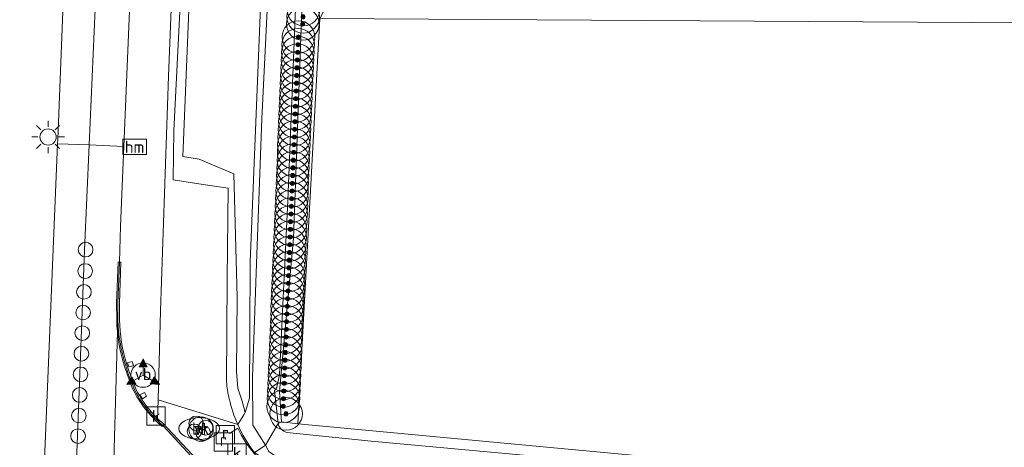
# Model space of a CAD drawing. Extents: x 168026 to 168874, y 448609 to 449769.
# Tile 13 of 39: x 168231 to 168352, y 448997 to 449050. Entities that reach past the tile are written whole.
import ezdxf
from ezdxf.enums import TextEntityAlignment as Align

# ---------------------------------------------------------------- set-up
doc = ezdxf.new("R2010")
doc.units = 0
doc.layers.get('0').update_dxf_attribs({"color": 252, "lineweight": 5})
for name, color, linetype, lineweight in [('B-WE-BV-GELEIDECONSTRUCTIE-GV', 252, 'Continuous', 5), ('B-WE-GK-BESCHOEIING-G', 252, 'GK-BESCHOEIING', 5), ('B-WE-GR-GROENVOORZIENING-GV', 252, 'Continuous', 5), ('B-WE-IE-MEUBILAIR_WEGMEUBILAIR-S', 252, 'Continuous', 5), ('B-WE-IE-TERREINAFSCHEIDING_KUNSTMATIG_HEKWERK-G', 252, 'IE-TERREINAFSCHEIDING-KUNSTMATIG', 5), ('B-WE-KL-BRANDSTOF_LOCATIEPAAL-S', 252, 'Continuous', 5), ('B-WE-KL-ET_LS_OV_LICHTMAST-S', 252, 'Continuous', 5), ('B-WE-KL-WATER_BRANDLEIDING_PUT-S', 252, 'Continuous', 5), ('B-WE-OG-WATER_SLOOT-GV', 252, 'Continuous', 5), ('B-WE-RI-GWA_KOLK-S', 252, 'Continuous', 5), ('B-WE-RI-GWA_RIOOLPUT-S', 252, 'Continuous', 5), ('B-WE-RI-HWA_GOOT_LIJNGOOT-G', 252, 'Continuous', 5), ('B-WE-VH-VERHARDING_GESLOTEN-GV', 252, 'Continuous', 5), ('B-WE-VW-BEWEGWIJZERING_DRAAGCONSTRUCTIE-S', 252, 'Continuous', 5), ('B-WE-VW-HECTOMETRERING-S', 252, 'Continuous', 5), ('B-WE-VW-VERKEERSTEKEN_DRAAGCONSTRUCTIE-S', 252, 'Continuous', 5), ('vervallen-WE-GK-BESCHOEIING-G', 252, 'GK-BESCHOEIING', 5), ('vervallen-WE-GR-BOOM-S', 252, 'Continuous', 5), ('vervallen-WE-GR-GRAS-GV', 252, 'Continuous', 5), ('vervallen-WE-GR-GROENVOORZIENING-GV', 252, 'Continuous', 5), ('vervallen-WE-OG-TERREIN_ERF-GV', 252, 'Continuous', 5), ('vervallen-WE-OG-WATER_MEER-GV', 252, 'Continuous', 5), ('vervallen-WE-OG-WATER_SLOOT-GV', 252, 'Continuous', 5)]:
    doc.layers.add(name, color=color, linetype=linetype, lineweight=lineweight)
doc.styles.add('NLCS-ISO', font='NLCS-ISO.ttf')
doc.styles.add('NLCS-ISO-ANNOTATIVE-T18', font='NLCS-ISO.ttf', dxfattribs={"height": 1.8})
doc.linetypes.add('GK-BESCHOEIING', pattern='A,30,-5,[1,NLCS.SHX,S=1,R=0,X=0,Y=0],-5', length=40)
doc.linetypes.add('IE-TERREINAFSCHEIDING-KUNSTMATIG', pattern='A,4,[82,NLCS.SHX,S=0.75,R=90,X=0,Y=0],4,-2', length=10)

# ---------------------------------------------------------------- blocks, each defined once
blk = doc.blocks.new('SIE-WATER_VERKLIKKER_TRANSPORTLEIDING-SO')
at = {"color": 0, "linetype": 'ByBlock', "lineweight": 18}
blk.add_circle((0, 0), 1.5, dxfattribs=at)
at = {"color": 0, "linetype": 'ByBlock', "lineweight": 18, "style": 'NLCS-ISO'}
blk.add_text('vt', height=1.5, dxfattribs=at).set_placement((0, 0), align=Align.MIDDLE_CENTER)
blk = doc.blocks.new('SIE-WEG_VERKEERSBORD_WEGWIJZER-SO')
at = {"linetype": 'ByBlock', "lineweight": 18}
h = blk.add_hatch(color=0, dxfattribs=at)
h.dxf.hatch_style = 1
h.paths.add_polyline_path([(0.5, 1), (0, 2), (-0.5, 1)])
h = blk.add_hatch(color=0, dxfattribs=at)
h.dxf.hatch_style = 1
h.paths.add_polyline_path([(-1.38, -0.22), (-2, -1.15), (-0.88, -1.09)])
h = blk.add_hatch(color=0, dxfattribs=at)
h.dxf.hatch_style = 1
h.paths.add_polyline_path([(1.38, -0.22), (2, -1.15), (0.88, -1.09)])
at = {"color": 0, "linetype": 'ByBlock', "lineweight": 18}
for points in [[(0.5, 1), (0, 2), (-0.5, 1)], [(-1.38, -0.22), (-2, -1.15), (-0.88, -1.09)], [(1.38, -0.22), (2, -1.15), (0.88, -1.09)]]:
    blk.add_lwpolyline(points, close=True, dxfattribs=at)
for points in [[(-1.13, -0.65), (0, 0)], [(0, 1), (0, 0)], [(1.13, -0.65), (0, 0)]]:
    blk.add_lwpolyline(points, dxfattribs=at)
blk = doc.blocks.new('SKL-ET_OV_LICHTMAST-SO')
at = {"color": 0, "linetype": 'ByBlock', "lineweight": 18}
for points in [[(-1.41, 1.41), (-0.88, 0.88)], [(0, 2), (0, 1.25)], [(0.88, 0.88), (1.41, 1.41)], [(-1.25, 0), (-2, 0)], [(2, 0), (1.25, 0)], [(-1.41, -1.41), (-0.88, -0.88)], [(0.88, -0.88), (1.41, -1.41)], [(0, -1.25), (0, -2)]]:
    blk.add_lwpolyline(points, dxfattribs=at)
blk.add_circle((0, 0), 1, dxfattribs=at)
blk = doc.blocks.new('SIE-WEG_PAAL_HECTOMETERPAAL-SO')
at = {"color": 0, "linetype": 'ByBlock', "lineweight": 18}
blk.add_lwpolyline([(-1.44375, -0.94375), (1.44375, -0.94375), (1.44375, 0.94375), (-1.44375, 0.94375)], close=True, dxfattribs=at)
at = {"color": 0, "linetype": 'ByBlock', "lineweight": 18, "style": 'NLCS-ISO'}
blk.add_text('hm', height=1.5, dxfattribs=at).set_placement((0, 0), align=Align.MIDDLE_CENTER)
blk = doc.blocks.new('SAL-VERWIJZING_SYMBOOL-SO')
at = {"color": 0, "linetype": 'ByBlock', "lineweight": -2}
blk.add_circle((0, 0), 0.9, dxfattribs=at)
at = {"color": 0, "linetype": 'ByBlock', "lineweight": -2, "style": 'NLCS-ISO-ANNOTATIVE-T18'}
blk.add_attdef('SYMBOOL', (2.5, -2.5), '', height=1.8, dxfattribs=at)
blk = doc.blocks.new('SIE-WEG_PAAL_VERKEERSBORD-SO')
at = {"color": 0, "linetype": 'ByBlock', "lineweight": 18}
blk.add_circle((0, 0), 1.5, dxfattribs=at)
at = {"color": 0, "linetype": 'ByBlock', "lineweight": 18, "style": 'NLCS-ISO'}
blk.add_text('vb', height=1.5, dxfattribs=at).set_placement((0, 0.13), align=Align.MIDDLE_CENTER)
blk = doc.blocks.new('SKL-WATER_BRANDKRAAN_BRANDPUT-SO')
at = {"color": 0, "linetype": 'ByBlock', "lineweight": 18}
blk.add_ellipse((0, 0), major_axis=(2.5, 0), ratio=0.54, dxfattribs=at)
at = {"color": 0, "linetype": 'ByBlock', "lineweight": 18, "style": 'NLCS-ISO'}
blk.add_text('bk', height=1.5, dxfattribs=at).set_placement((0.16, 0), align=Align.MIDDLE_CENTER)
blk = doc.blocks.new('SRI-KOLK-SO')
at = {"color": 0, "linetype": 'ByBlock', "lineweight": 18}
blk.add_lwpolyline([(-1.125, -1.125), (1.125, -1.125), (1.125, 1.125), (-1.125, 1.125)], close=True, dxfattribs=at)
at = {"color": 0, "linetype": 'ByBlock', "lineweight": 18, "style": 'NLCS-ISO'}
blk.add_text('k', height=1.5, dxfattribs=at).set_placement((0, 0), align=Align.MIDDLE_CENTER)
blk = doc.blocks.new('SRI-PUT_INSPECTIEPUT_RIOOLPUT-SO')
at = {"color": 0, "linetype": 'ByBlock', "lineweight": 18}
blk.add_lwpolyline([(-1.12, -1.12), (1.12, -1.12), (1.12, 1.12), (-1.12, 1.12)], close=True, dxfattribs=at)
at = {"color": 0, "linetype": 'ByBlock', "lineweight": 18, "style": 'NLCS-ISO'}
blk.add_text('r', height=1.5, dxfattribs=at).set_placement((0, 0.28), align=Align.MIDDLE_CENTER)
blk = doc.blocks.new('SGR-BOOM_01-SO')
at = {"linetype": 'ByBlock', "lineweight": 18}
h = blk.add_hatch(color=0, dxfattribs=at)
h.dxf.hatch_style = 1
edge = h.paths.add_edge_path()
edge.add_arc((0, 0), 0.25, 0, 360)
at = {"color": 0, "linetype": 'ByBlock', "lineweight": 18}
for radius in [2, 0.25]:
    blk.add_circle((0, 0), radius, dxfattribs=at)

msp = doc.modelspace()

# ---------------------------------------------------------------- linework, layer by layer
at = {"layer": 'B-WE-BV-GELEIDECONSTRUCTIE-GV', "flags": 128}
for points in [[(168243.724, 449012.778), (168243.709, 449014.833), (168243.896, 449019.878), (168243.708, 449019.881), (168243.521, 449014.836), (168243.536, 449012.775)], [(168248.909, 448999.945), (168249.066, 448999.775), (168253.02, 448995.493), (168253.221, 448995.397), (168256.397, 448991.942)], [(168256.503, 448992.048), (168253.817, 448994.985), (168253.318, 448995.499), (168252.643, 448996.238), (168249.04, 449000.08)]]:
    msp.add_lwpolyline(points, dxfattribs=at)
at = {"layer": 'B-WE-BV-GELEIDECONSTRUCTIE-GV'}
for points in [[(168243.536, 449012.775, 0.0715127), (168244.448, 449007.266)], [(168244.628, 449007.321, -0.0714795), (168243.724, 449012.778)], [(168244.448, 449007.266, 0.0351511), (168245.649, 449004.043)], [(168245.818, 449004.126, -0.0351863), (168244.628, 449007.321)], [(168245.649, 449004.043, 0.0530062), (168247.248, 449001.644)], [(168247.393, 449001.764, -0.0530481), (168245.818, 449004.126)], [(168247.248, 449001.644, 0.0287912), (168248.37, 449000.436)], [(168249.04, 449000.08, -0.0417341), (168247.393, 449001.764)], [(168248.37, 449000.436, 0.0135628), (168248.909, 448999.945)]]:
    msp.add_lwpolyline(points, format="xyb", dxfattribs=at)
at = {"layer": 'B-WE-BV-GELEIDECONSTRUCTIE-GV', "flags": 128}
for points in [[(168244.687, 449007.491), (168244.858, 449007.007), (168245.443, 449007.148), (168245.274, 449007.663)], [(168246.24, 449003.588), (168246.529, 449003.084), (168247.053, 449003.403), (168246.784, 449003.869)]]:
    msp.add_lwpolyline(points, close=True, dxfattribs=at)
at = {"layer": 'B-WE-GK-BESCHOEIING-G', "flags": 128}
msp.add_lwpolyline([(168261.653, 448997.379), (168260.081, 448999.84)], dxfattribs=at)
at = {"layer": 'B-WE-GR-GROENVOORZIENING-GV', "flags": 128}
for points in [[(168258.472, 449357.487), (168256.998, 449333.597), (168256.63, 449327.632), (168256.545, 449325.766), (168256.266, 449319.662), (168255.269, 449297.801), (168253.293, 449252.492), (168252.517, 449233.854), (168251.795, 449216.505), (168249.908, 449171.173), (168248.364, 449134.047), (168248.004, 449125.395), (168246.191, 449080.191), (168244.255, 449034.096), (168243.844, 449024.315), (168243.708, 449019.881), (168243.521, 449014.836), (168243.536, 449012.775)], [(168248.37, 449000.436), (168248.454, 449002.969), (168248.748, 449013.891), (168249.738, 449042.709), (168253.118, 449128.034), (168253.846, 449145.546), (168249.85, 449145.717), (168253.322, 449229.141), (168254.32, 449253.08), (168257.422, 449315.126), (168257.515, 449317.12), (168256.831, 449317.159), (168256.646, 449317.17), (168256.76, 449319.642), (168257.043, 449325.746), (168257.158, 449328.236), (168257.318, 449328.235), (168257.984, 449328.233), (168258.063, 449330.135), (168258.339, 449339.099), (168258.605, 449343.411), (168259.104, 449351.494)], [(168266.332, 449317.224), (168265.028, 449316.854), (168258.094, 449317.431), (168258.018, 449315.107), (168257.422, 449315.126), (168254.32, 449253.08), (168253.322, 449229.141), (168249.85, 449145.717), (168253.846, 449145.546), (168253.118, 449128.034), (168249.738, 449042.709), (168248.748, 449013.891), (168248.454, 449002.969), (168258.239, 448999.941)], [(168275.287, 449314.843), (168266.529, 449315.334), (168265.175, 449314.639), (168263.643, 449314.436), (168261.88, 449286.577), (168259.705, 449233.442), (168255.713, 449133.886), (168252.249, 449050.822), (168251.482, 449032.854), (168253.52, 449032.516), (168254.091, 449032.277)], [(168254.091, 449032.277), (168253.52, 449032.516), (168251.482, 449032.854), (168252.249, 449050.822), (168255.713, 449133.886), (168259.705, 449233.442), (168261.88, 449286.577), (168263.643, 449314.436), (168265.175, 449314.639), (168266.529, 449315.334), (168275.287, 449314.843), (168276.785, 449314.759)], [(168261.922, 449314.827), (168258.593, 449233.487), (168254.601, 449133.931), (168251.199, 449052.367), (168250.384, 449036.034), (168250.331, 449029.972), (168254.009, 449029.414)], [(168254.009, 449029.414), (168250.331, 449029.972), (168250.384, 449036.034), (168251.199, 449052.367), (168254.601, 449133.931), (168258.593, 449233.487), (168261.922, 449314.827)], [(168231.054, 448912.16), (168231.973, 448934.612), (168232.386, 448944.709), (168234.277, 448989.624), (168236.126, 449034.431), (168236.149, 449034.99), (168237.477, 449068.52), (168237.667, 449073.528)], [(168258.239, 448999.941), (168248.454, 449002.969), (168248.37, 449000.436)], [(168258.239, 448999.941), (168258.987, 449001.117)], [(168248.909, 448999.945), (168249.066, 448999.775), (168253.02, 448995.493), (168253.221, 448995.397), (168256.397, 448991.942)]]:
    msp.add_lwpolyline(points, dxfattribs=at)
at = {"layer": 'B-WE-GR-GROENVOORZIENING-GV'}
for points in [[(168243.536, 449012.775, 0.0715127), (168244.448, 449007.266)], [(168244.448, 449007.266, 0.0351511), (168245.649, 449004.043)], [(168245.649, 449004.043, 0.0530062), (168247.248, 449001.644)], [(168257.193, 449003.092, 0.0484065), (168258.239, 448999.941)], [(168258.239, 448999.941, -0.0484065), (168257.193, 449003.092, -0.0484065)], [(168247.248, 449001.644, 0.0287912), (168248.37, 449000.436)], [(168248.37, 449000.436, 0.0135628), (168248.909, 448999.945)], [(168260.275, 448996.498, -0.0581819), (168258.239, 448999.941)]]:
    msp.add_lwpolyline(points, format="xyb", dxfattribs=at)
at = {"layer": 'B-WE-IE-TERREINAFSCHEIDING_KUNSTMATIG_HEKWERK-G', "flags": 128}
msp.add_lwpolyline([(168257.218, 448998.823), (168258.245, 448999.477)], dxfattribs=at)
at = {"layer": 'B-WE-IE-TERREINAFSCHEIDING_KUNSTMATIG_HEKWERK-G'}
msp.add_lwpolyline([(168258.245, 448999.477, 0.1313156), (168262.983, 448993.919)], format="xyb", dxfattribs=at)
at = {"layer": 'B-WE-OG-WATER_SLOOT-GV', "flags": 128}
for points in [[(168258.987, 449001.117), (168258.239, 448999.941)], [(168260.275, 448996.498), (168261.609, 448997.351), (168261.653, 448997.379), (168260.081, 448999.84), (168260.081, 448999.912)], [(168260.081, 448999.912), (168260.081, 448999.84), (168261.653, 448997.379), (168261.933, 448997.873)], [(168264.551, 448994.989), (168264.006, 448995.209), (168262.039, 448996.614), (168261.653, 448997.379), (168261.609, 448997.351), (168260.275, 448996.498), (168267.145, 448991.849), (168278.047, 448979.699)], [(168261.933, 448997.873), (168261.653, 448997.379), (168262.039, 448996.614), (168264.006, 448995.209), (168264.551, 448994.989)]]:
    msp.add_lwpolyline(points, dxfattribs=at)
at = {"layer": 'B-WE-OG-WATER_SLOOT-GV'}
msp.add_lwpolyline([(168258.239, 448999.941, 0.0581819), (168260.275, 448996.498)], format="xyb", dxfattribs=at)
at = {"layer": 'B-WE-RI-HWA_GOOT_LIJNGOOT-G', "flags": 128}
for points in [[(168243.708, 449019.881), (168243.558, 449019.883), (168243.371, 449014.838), (168243.386, 449012.773)], [(168248.804, 448999.837), (168248.945, 448999.685), (168249.066, 448999.775)]]:
    msp.add_lwpolyline(points, dxfattribs=at)
at = {"layer": 'B-WE-RI-HWA_GOOT_LIJNGOOT-G'}
for points in [[(168243.386, 449012.773, 0.0714976), (168244.305, 449007.222)], [(168244.305, 449007.222, 0.0354547), (168245.514, 449003.977)], [(168245.514, 449003.977, 0.0529216), (168247.133, 449001.548)], [(168247.133, 449001.548, 0.0413968), (168248.804, 448999.837)]]:
    msp.add_lwpolyline(points, format="xyb", dxfattribs=at)
at = {"layer": 'B-WE-VH-VERHARDING_GESLOTEN-GV', "flags": 128}
for points in [[(168237.667, 449073.528), (168237.477, 449068.52), (168236.149, 449034.99), (168236.126, 449034.431), (168240.007, 449034.271), (168240.988, 449056.624), (168244.222, 449134.218), (168239.969, 449134.393), (168239.829, 449134.399), (168239.455, 449125.316), (168238.357, 449098.84), (168237.611, 449076.031)], [(168242.83, 448988.315), (168243.536, 449012.775), (168243.521, 449014.836), (168243.708, 449019.881), (168243.844, 449024.315), (168244.255, 449034.096), (168240.007, 449034.271), (168239.44, 449021.333), (168237.729, 448975.9), (168236.026, 448934.446), (168240.539, 448934.261)], [(168243.536, 449012.775), (168242.83, 448988.315)], [(168247.017, 448990.588), (168253.221, 448995.397), (168253.02, 448995.493), (168249.066, 448999.775), (168248.909, 448999.945)]]:
    msp.add_lwpolyline(points, dxfattribs=at)
for points in [[(168244.255, 449034.096), (168246.191, 449080.191), (168248.004, 449125.395), (168248.364, 449134.047), (168244.222, 449134.218), (168240.988, 449056.624), (168240.007, 449034.271)], [(168236.126, 449034.431), (168234.277, 448989.624), (168232.386, 448944.709), (168231.973, 448934.612), (168236.026, 448934.446), (168237.729, 448975.9), (168239.44, 449021.333), (168240.007, 449034.271)]]:
    msp.add_lwpolyline(points, close=True, dxfattribs=at)
at = {"layer": 'B-WE-VH-VERHARDING_GESLOTEN-GV'}
for points in [[(168244.448, 449007.266, -0.0715127), (168243.536, 449012.775)], [(168245.649, 449004.043, -0.0351511), (168244.448, 449007.266)], [(168247.248, 449001.644, -0.0530062), (168245.649, 449004.043)], [(168248.37, 449000.436, -0.0287912), (168247.248, 449001.644)], [(168248.909, 448999.945, -0.0135628), (168248.37, 449000.436)]]:
    msp.add_lwpolyline(points, format="xyb", dxfattribs=at)
at = {"layer": 'vervallen-WE-GK-BESCHOEIING-G', "flags": 128}
msp.add_lwpolyline([(168263.18, 449000.076), (168262.758, 449004.117), (168263.019, 449004.493)], dxfattribs=at)
at = {"layer": 'vervallen-WE-GR-GRAS-GV', "flags": 128}
msp.add_lwpolyline([(168265.597, 449000.014), (168375.224, 448989.747), (168418.544, 448986.635), (168448.925, 448984.105), (168482.663, 448980.634), (168490.736, 449073.209), (168530.085, 449071.039), (168536.642, 449070.677), (168546.49, 449081.837), (168545.299, 449086.203), (168542.073, 449087.351), (168541.797, 449089.969), (168528.297, 449095.617), (168510.251, 449101.127), (168486.244, 449104.919), (168485.349, 449078.084), (168439.622, 449048.65), (168439.674, 448998.637), (168424.755, 448998.071), (168376.674, 448996.249), (168375.024, 449049.139), (168268.309, 449049.811)], close=True, dxfattribs=at)
at = {"layer": 'vervallen-WE-GR-GROENVOORZIENING-GV', "flags": 128}
for points in [[(168259.164, 449001.396), (168259.664, 449003.19), (168259.775, 449019.857), (168268.449, 449234.519), (168271.091, 449309.492)], [(168254.091, 449032.277), (168257.755, 449030.747), (168258.172, 449015.577), (168258.068, 449006.425), (168258.251, 449004.414), (168258.783, 449002.796), (168259.164, 449001.396)], [(168258.987, 449001.117), (168259.164, 449001.396), (168258.783, 449002.796), (168258.251, 449004.414), (168258.068, 449006.425), (168258.172, 449015.577), (168257.755, 449030.747), (168254.091, 449032.277)], [(168254.009, 449029.414), (168257.081, 449028.948), (168256.958, 449017.835), (168256.85, 449005.19)], [(168256.85, 449005.19), (168256.958, 449017.835), (168257.081, 449028.948), (168254.009, 449029.414)]]:
    msp.add_lwpolyline(points, dxfattribs=at)
at = {"layer": 'vervallen-WE-GR-GROENVOORZIENING-GV'}
for points in [[(168256.85, 449005.19, 0.0309489), (168257.193, 449003.092, 0.0309489)], [(168257.193, 449003.092, -0.0309489), (168256.85, 449005.19)]]:
    msp.add_lwpolyline(points, format="xyb", dxfattribs=at)
at = {"layer": 'vervallen-WE-OG-TERREIN_ERF-GV', "flags": 128}
msp.add_lwpolyline([(168268.309, 449049.811), (168269.851, 449052.859), (168272.275, 449120.301), (168485.025, 449124.93), (168485.118, 449129.054), (168447.613, 449127.722), (168395.722, 449126.119), (168337.27, 449124.217), (168280.98, 449122.474), (168269.445, 449122.043), (168269.027, 449114.757), (168267.967, 449092.454), (168267.758, 449090.437), (168266.735, 449067.719), (168266.02, 449048.673), (168265.073, 449022.809), (168263.376, 449004.001), (168263.628, 449000.266), (168265.597, 449000.014)], close=True, dxfattribs=at)
at = {"layer": 'vervallen-WE-OG-WATER_MEER-GV', "flags": 128}
msp.add_lwpolyline([(168484.581, 449105.182), (168483.99, 449078.92), (168471.29, 449070.85), (168441.684, 449053.039), (168374.904, 449052.969), (168269.851, 449052.859), (168268.309, 449049.811), (168375.024, 449049.139), (168434.256, 449049.389), (168420.344, 449041.612), (168416.69, 449043.379), (168410.559, 449041.847), (168404.075, 449042.672), (168387.57, 449042.201), (168381.676, 449038.076), (168382.737, 449029.238), (168388.985, 449027.824), (168391.697, 449018.986), (168419.637, 449020.636), (168425.767, 449031.831), (168423.763, 449039.49), (168439.622, 449048.65), (168485.349, 449078.084), (168486.244, 449104.919)], close=True, dxfattribs=at)
at = {"layer": 'vervallen-WE-OG-WATER_SLOOT-GV', "flags": 128}
for points in [[(168271.091, 449309.492), (168268.449, 449234.519), (168259.775, 449019.857), (168259.664, 449003.19), (168259.164, 449001.396), (168258.987, 449001.117)], [(168260.081, 448999.912), (168260.057, 449005.767), (168260.56, 449019.732), (168261.2, 449037.467), (168262.411, 449062.553), (168263.686, 449095.859), (168264.301, 449112.194), (168264.345, 449117.139), (168264.865, 449123.657), (168265.575, 449140.072), (168266.508, 449164.541), (168267.346, 449184.239), (168267.245, 449190.008), (168268.75, 449224.599), (168269.54, 449244.076), (168270.29, 449257.213), (168271.199, 449278.217), (168271.888, 449298.072), (168272.195, 449309.651)], [(168272.195, 449309.651), (168271.888, 449298.072), (168271.199, 449278.217), (168270.29, 449257.213), (168269.54, 449244.076), (168268.75, 449224.599), (168267.245, 449190.008), (168267.346, 449184.239), (168266.508, 449164.541), (168265.575, 449140.072), (168264.865, 449123.657), (168264.345, 449117.139), (168264.301, 449112.194), (168263.686, 449095.859), (168262.411, 449062.553), (168261.2, 449037.467), (168260.56, 449019.732), (168260.057, 449005.767), (168260.081, 448999.912)], [(168261.933, 448997.873), (168263.18, 449000.076), (168262.758, 449004.117), (168263.019, 449004.493), (168263.345, 449006.07), (168264.395, 449027.456), (168265.176, 449046.906), (168265.229, 449049.182), (168266.149, 449068.023), (168267.227, 449092.217), (168268.539, 449122.269), (168268.625, 449123.625), (168268.771, 449128.686), (168269.506, 449154.321), (168271.249, 449182.681), (168271.883, 449182.82), (168271.977, 449183.254), (168272.33, 449184.875), (168271.623, 449185.389), (168271.274, 449189.008), (168272.373, 449233.56), (168273.793, 449255.614)], [(168263.18, 449000.076), (168261.933, 448997.873)], [(168507.025, 448978.65), (168489.569, 448979.924), (168482.663, 448980.634), (168448.925, 448984.105), (168418.544, 448986.635), (168375.224, 448989.747), (168265.597, 449000.014), (168263.628, 449000.266), (168263.18, 449000.076)], [(168264.275, 448998.971), (168274.634, 448997.875), (168316.465, 448994.037), (168363.853, 448989.891), (168408.821, 448986.6)], [(168482.582, 448979.701), (168481.786, 448979.769), (168481.538, 448979.79), (168408.821, 448986.6), (168363.853, 448989.891), (168316.465, 448994.037), (168274.634, 448997.875), (168264.275, 448998.971)]]:
    msp.add_lwpolyline(points, dxfattribs=at)
msp.add_lwpolyline([(168263.376, 449004.001), (168265.073, 449022.809), (168266.02, 449048.673), (168266.735, 449067.719), (168267.758, 449090.437), (168267.967, 449092.454), (168269.027, 449114.757), (168269.445, 449122.043), (168269.46, 449122.31), (168268.539, 449122.269), (168267.227, 449092.217), (168266.149, 449068.023), (168265.229, 449049.182), (168265.176, 449046.906), (168264.395, 449027.456), (168263.345, 449006.07), (168263.019, 449004.493), (168262.758, 449004.117), (168263.18, 449000.076), (168263.628, 449000.266)], close=True, dxfattribs=at)
at = {"layer": 'vervallen-WE-OG-WATER_SLOOT-GV'}
for points in [[(168263.18, 449000.076, 0.2927133), (168264.275, 448998.971)], [(168264.275, 448998.971, -0.2927133), (168263.18, 449000.076)]]:
    msp.add_lwpolyline(points, format="xyb", dxfattribs=at)

# ---------------------------------------------------------------- block references
at = {"layer": 'B-WE-IE-MEUBILAIR_WEGMEUBILAIR-S'}
for p in [(168239.566, 449021.416), (168239.508, 449018.79), (168239.36, 449016.222), (168239.256, 449013.691), (168239.152, 449011.16), (168239.048, 449008.629), (168238.944, 449006.098), (168238.84, 449003.567), (168238.736, 449001.036), (168253.137, 449000.076), (168252.926, 448999.085), (168254.002, 448998.878), (168254.296, 448999.542), (168238.632, 448998.505)]:
    msp.add_blockref('SAL-VERWIJZING_SYMBOOL-SO', p, dxfattribs=at)
at = {"layer": 'B-WE-KL-BRANDSTOF_LOCATIEPAAL-S'}
msp.add_blockref('SIE-WATER_VERKLIKKER_TRANSPORTLEIDING-SO', (168253.737, 448999.376), dxfattribs=at)
at = {"layer": 'B-WE-KL-ET_LS_OV_LICHTMAST-S'}
msp.add_blockref('SKL-ET_OV_LICHTMAST-SO', (168234.964, 449035.255), dxfattribs=at)
at = {"layer": 'B-WE-KL-WATER_BRANDLEIDING_PUT-S'}
msp.add_blockref('SKL-WATER_BRANDKRAAN_BRANDPUT-SO', (168253.509, 448999.441), dxfattribs=at)
at = {"layer": 'B-WE-RI-GWA_KOLK-S'}
for p in [(168248.213, 449000.975), (168258.152, 448996.444)]:
    msp.add_blockref('SRI-KOLK-SO', p, dxfattribs=at)
at = {"layer": 'B-WE-RI-GWA_RIOOLPUT-S'}
for p in [(168256.73, 448998.673), (168256.468, 448997.784)]:
    msp.add_blockref('SRI-PUT_INSPECTIEPUT_RIOOLPUT-SO', p, dxfattribs=at)
at = {"layer": 'B-WE-VW-BEWEGWIJZERING_DRAAGCONSTRUCTIE-S'}
msp.add_blockref('SIE-WEG_VERKEERSBORD_WEGWIJZER-SO', (168246.618, 449006.001), dxfattribs=at)
at = {"layer": 'B-WE-VW-HECTOMETRERING-S'}
msp.add_blockref('SIE-WEG_PAAL_HECTOMETERPAAL-SO', (168245.581, 449034.041), dxfattribs=at)
at = {"layer": 'B-WE-VW-VERKEERSTEKEN_DRAAGCONSTRUCTIE-S'}
msp.add_blockref('SIE-WEG_PAAL_VERKEERSBORD-SO', (168246.618, 449006.001), dxfattribs=at)
at = {"layer": 'vervallen-WE-GR-BOOM-S'}
for p in [(168266.3, 449050.904), (168266.258, 449050.019), (168266.217, 449049.134), (168265.681, 449047.541), (168265.642, 449046.589), (168265.564, 449044.698), (168265.603, 449045.643), (168265.525, 449043.753), (168265.486, 449042.808), (168265.448, 449041.863), (168265.37, 449039.972), (168265.409, 449040.917), (168265.331, 449039.027), (168265.292, 449038.082), (168265.214, 449036.191), (168265.253, 449037.137), (168265.175, 449035.246), (168265.137, 449034.301), (168265.098, 449033.356), (168265.02, 449031.465), (168265.059, 449032.41), (168264.981, 449030.52), (168264.942, 449029.575), (168264.865, 449027.684), (168264.903, 449028.63), (168264.826, 449026.739), (168264.787, 449025.794), (168264.748, 449024.849), (168264.67, 449022.958), (168264.709, 449023.904), (168264.631, 449022.013), (168264.592, 449021.068), (168264.554, 449020.123), (168264.476, 449018.232), (168264.515, 449019.178), (168264.437, 449017.287), (168264.398, 449016.342), (168264.32, 449014.452), (168264.359, 449015.397), (168264.282, 449013.506), (168264.243, 449012.561), (168264.204, 449011.616), (168264.126, 449009.726), (168264.165, 449010.671), (168264.087, 449008.78), (168264.048, 449007.835), (168263.971, 449005.945), (168264.009, 449006.89), (168263.932, 449005), (168263.893, 449004.054), (168263.854, 449003.109), (168263.815, 449002.164), (168264.174, 449001.245)]:
    msp.add_blockref('SGR-BOOM_01-SO', p, dxfattribs=at)

doc.saveas('drawing.dxf')
